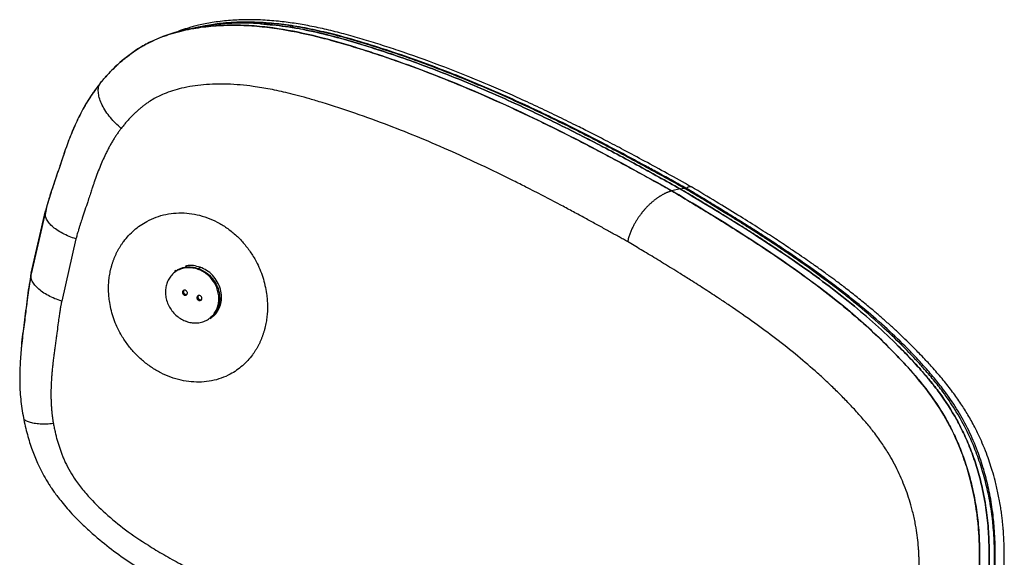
# Model space of a CAD drawing. Header units: millimetres. Extents: x 163.6 to 230.8, y 101.8 to 201.2.
# Tile 11 of 11: x 188.5 to 225.2, y 181.2 to 201.2. Entities that reach past the tile are written whole.
import ezdxf

# ---------------------------------------------------------------- set-up
doc = ezdxf.new("R2010")
doc.units = ezdxf.units.MM

msp = doc.modelspace()

# ---------------------------------------------------------------- linework, layer by layer
at = {"color": 7, "linetype": 'Continuous', "lineweight": 25}
for p, q in [((194.962, 200.878), (194.613, 200.8)), ((194.912, 200.859), (194.966, 200.87)), ((195.13, 200.916), (194.964, 200.878)), ((195.402, 200.96), (195.13, 200.913)), ((213.094, 194.89), (212.776, 194.819)), ((213.094, 194.89), (213.23, 194.92)), ((189.429, 194.048), (188.896, 191.73)), ((188.901, 191.749), (189.434, 194.068)), ((216.343, 193.042), (216.304, 193.066)), ((190.567, 193.025), (190.035, 190.707)), ((195.134, 191.921), (195.2, 191.971)), ((194.299, 191.85), (194.24, 191.806)), ((195.12, 191.891), (195.134, 191.921)), ((194.644, 190.96), (194.606, 190.931)), ((195.185, 190.764), (195.147, 190.735)), ((194.675, 189.956), (194.679, 189.94)), ((195.573, 190.056), (195.62, 190.091))]:
    msp.add_line(p, q, dxfattribs=at)
for points, knots in [([(213.519, 194.958), (213.216, 195.127), (212.638, 195.448), (211.793, 195.909), (211.026, 196.32), (210.339, 196.68), (209.737, 196.989), (209.13, 197.294), (208.483, 197.612), (207.755, 197.958), (206.803, 198.395), (205.6, 198.917), (204.121, 199.505), (202.877, 199.949), (201.905, 200.266), (201.233, 200.473), (200.567, 200.662), (199.919, 200.826), (199.3, 200.959), (198.702, 201.063), (198.088, 201.142), (197.477, 201.187), (196.857, 201.196), (196.253, 201.167), (195.673, 201.098), (195.17, 200.999), (194.824, 200.907), (194.598, 200.836), (194.431, 200.777), (194.301, 200.73), (194.222, 200.694), (194.21, 200.689)], [0, 0, 0, 0, 0.055428, 0.105525, 0.150304, 0.189757, 0.223834, 0.252526, 0.291653, 0.331266, 0.371556, 0.445285, 0.521582, 0.599685, 0.632737, 0.665628, 0.698302, 0.729506, 0.758917, 0.786557, 0.814258, 0.84517, 0.872102, 0.900887, 0.929933, 0.954125, 0.973089, 0.980535, 0.987606, 0.998194, 1, 1, 1, 1]), ([(212.776, 194.819), (211.39, 195.592), (209.927, 196.389), (206.817, 197.93), (205.181, 198.666), (203.026, 199.477), (202.59, 199.634), (201.927, 199.86), (201.705, 199.933), (201.258, 200.077), (201.035, 200.147), (199.901, 200.49), (198.942, 200.745), (197.646, 200.92), (197.382, 200.948), (196.843, 200.984), (196.568, 200.992), (196.016, 200.984), (195.738, 200.968), (195.173, 200.907), (194.887, 200.862), (194.296, 200.728), (193.999, 200.641), (193.541, 200.459), (193.386, 200.389), (193.078, 200.229), (192.929, 200.14), (192.504, 199.857), (192.255, 199.65), (191.921, 199.33), (191.816, 199.221), (191.667, 199.056), (191.617, 199), (191.526, 198.893), (191.482, 198.84), (191.438, 198.786)], [0, 0, 0, 0, 0.25, 0.25, 0.5, 0.5, 0.5625, 0.5625, 0.59375, 0.59375, 0.625, 0.625, 0.75, 0.75, 0.78125, 0.78125, 0.8125, 0.8125, 0.84375, 0.84375, 0.875, 0.875, 0.90625, 0.90625, 0.921875, 0.921875, 0.9375, 0.9375, 0.96875, 0.96875, 0.984375, 0.984375, 0.992188, 0.992188, 1, 1, 1, 1]), ([(191.438, 198.786), (191.457, 198.809), (191.495, 198.855), (191.552, 198.923), (191.609, 198.991), (191.668, 199.057), (191.726, 199.123), (191.786, 199.187), (191.846, 199.251), (191.907, 199.313), (191.968, 199.375), (192.03, 199.435), (192.093, 199.494), (192.156, 199.553), (192.22, 199.61), (192.285, 199.666), (192.35, 199.72), (192.416, 199.774), (192.557, 199.885), (192.778, 200.045), (193.09, 200.237), (193.421, 200.407), (193.759, 200.549), (194.117, 200.672), (194.598, 200.805), (195.099, 200.898), (195.599, 200.955), (196.101, 200.989), (196.737, 200.994), (197.491, 200.942), (198.492, 200.809), (199.477, 200.594), (200.449, 200.325), (201.168, 200.107), (201.877, 199.878), (202.813, 199.557), (203.964, 199.129), (205.314, 198.578), (206.633, 197.995), (207.708, 197.487), (208.553, 197.071), (209.18, 196.754), (209.799, 196.434), (210.309, 196.166), (210.712, 195.95), (211.013, 195.788), (211.312, 195.626), (211.609, 195.464), (211.904, 195.302), (212.196, 195.141), (212.487, 194.979), (212.68, 194.872), (212.776, 194.819)], [0, 0, 0, 0, 0.003798, 0.007585, 0.011359, 0.015121, 0.018872, 0.022609, 0.026334, 0.030046, 0.033746, 0.037433, 0.041107, 0.044769, 0.048419, 0.052056, 0.055681, 0.059294, 0.062896, 0.078554, 0.09416, 0.109436, 0.125727, 0.140653, 0.157143, 0.188581, 0.204377, 0.220099, 0.25137, 0.283551, 0.313825, 0.376602, 0.408188, 0.439046, 0.470155, 0.501259, 0.563327, 0.625423, 0.687577, 0.749779, 0.781028, 0.812274, 0.843528, 0.874803, 0.890455, 0.906104, 0.92175, 0.937395, 0.953041, 0.968689, 0.984342, 1, 1, 1, 1]), ([(213.094, 194.89), (212.556, 195.188), (211.48, 195.786), (209.789, 196.684), (208.041, 197.562), (206.229, 198.401), (204.355, 199.185), (202.796, 199.758), (201.588, 200.155), (200.751, 200.411), (199.905, 200.642), (199.082, 200.828), (198.281, 200.964), (197.715, 201.026), (197.352, 201.049), (197.199, 201.057), (197.048, 201.062), (196.901, 201.066), (196.754, 201.066), (196.602, 201.065), (196.444, 201.061), (196.28, 201.054), (196.074, 201.041), (195.847, 201.021), (195.604, 200.993), (195.378, 200.959), (195.165, 200.922), (195.025, 200.891), (194.962, 200.878)], [0, 0, 0, 0, 0.103703, 0.207373, 0.310933, 0.414741, 0.518425, 0.621985, 0.665441, 0.708865, 0.752252, 0.795664, 0.833908, 0.872619, 0.880195, 0.887881, 0.895519, 0.902548, 0.909842, 0.917402, 0.925233, 0.933334, 0.941911, 0.956059, 0.967508, 0.978424, 0.990316, 1, 1, 1, 1]), ([(213.297, 194.919), (213.137, 195.009), (212.804, 195.194), (212.316, 195.464), (211.865, 195.71), (211.489, 195.914), (211.168, 196.086), (210.875, 196.243), (210.582, 196.397), (210.064, 196.668), (209.317, 197.052), (208.067, 197.67), (206.517, 198.391), (204.908, 199.067), (203.536, 199.589), (202.421, 199.979), (201.282, 200.344), (200.243, 200.638), (199.311, 200.853), (198.525, 200.991), (197.867, 201.066), (197.315, 201.099), (196.819, 201.108), (196.27, 201.085), (195.695, 201.028), (195.314, 200.952), (195.127, 200.915)], [0, 0, 0, 0, 0.031249, 0.064766, 0.093217, 0.116594, 0.135187, 0.152859, 0.170801, 0.18901, 0.247205, 0.305438, 0.409385, 0.513356, 0.572521, 0.631602, 0.690675, 0.750931, 0.791596, 0.832211, 0.869017, 0.8898, 0.914241, 0.942653, 0.971901, 1, 1, 1, 1]), ([(197.456, 201.037), (197.762, 201.011), (198.415, 200.955), (199.406, 200.762), (200.424, 200.507), (201.427, 200.207), (202.744, 199.777), (204.355, 199.185), (206.229, 198.401), (208.041, 197.561), (209.789, 196.684), (211.48, 195.786), (212.555, 195.189), (213.094, 194.89)], [0, 0, 0, 0, 0.0521031, 0.1113024, 0.1706597, 0.2299872, 0.2892141, 0.4075606, 0.5260413, 0.6446746, 0.7630678, 0.8814298, 1, 1, 1, 1]), ([(191.438, 198.786), (191.424, 198.768), (191.395, 198.732), (191.353, 198.676), (191.31, 198.62), (191.269, 198.563), (191.227, 198.506), (191.186, 198.447), (191.146, 198.387), (191.106, 198.327), (191.023, 198.198), (190.9, 197.995), (190.748, 197.716), (190.605, 197.428), (190.474, 197.137), (190.351, 196.837), (190.236, 196.535), (190.154, 196.305), (190.102, 196.151), (190.077, 196.073), (190.051, 195.996), (190, 195.842), (189.923, 195.613), (189.819, 195.306), (189.731, 195.047), (189.662, 194.842), (189.611, 194.685), (189.563, 194.534), (189.52, 194.393), (189.486, 194.272), (189.457, 194.167), (189.441, 194.1), (189.434, 194.068)], [0, 0, 0, 0, 0.0135336, 0.0271546, 0.040865, 0.0546665, 0.0685607, 0.0825496, 0.0966346, 0.1108174, 0.1250997, 0.1861099, 0.2494829, 0.3106714, 0.3740457, 0.4352653, 0.4991651, 0.5617661, 0.5773207, 0.5930679, 0.6093576, 0.6243707, 0.6869736, 0.749575, 0.8121748, 0.8458078, 0.8747672, 0.9080155, 0.9373544, 0.9601759, 0.9810555, 1, 1, 1, 1]), ([(191.438, 198.786), (191.288, 198.583), (190.998, 198.192), (190.665, 197.565), (190.392, 196.954), (190.188, 196.41), (190.035, 195.944), (189.902, 195.551), (189.8, 195.252), (189.726, 195.033), (189.68, 194.896), (189.633, 194.754), (189.586, 194.607), (189.55, 194.493), (189.531, 194.428), (189.527, 194.415)], [0, 0, 0, 0, 0.158747, 0.306138, 0.445023, 0.577626, 0.668119, 0.750812, 0.835638, 0.864981, 0.894995, 0.925877, 0.957782, 0.99163, 1, 1, 1, 1]), ([(192.251, 197.142), (192.181, 197.201), (192.112, 197.265), (191.977, 197.4), (191.912, 197.472), (191.79, 197.62), (191.733, 197.696), (191.63, 197.852), (191.585, 197.93), (191.509, 198.085), (191.477, 198.161), (191.43, 198.308), (191.414, 198.379), (191.398, 198.512), (191.397, 198.574), (191.408, 198.688), (191.421, 198.739), (191.438, 198.786)], [0, 0, 0, 0, 0.125, 0.125, 0.25, 0.25, 0.375, 0.375, 0.5, 0.5, 0.625, 0.625, 0.75, 0.75, 0.875, 0.875, 1, 1, 1, 1]), ([(211.129, 192.925), (211.076, 192.954), (210.97, 193.013), (210.808, 193.103), (210.639, 193.197), (210.464, 193.294), (210.282, 193.394), (210.094, 193.498), (209.899, 193.605), (209.698, 193.715), (209.49, 193.828), (209.275, 193.944), (208.982, 194.101), (208.552, 194.331), (207.982, 194.63), (207.404, 194.927), (206.637, 195.313), (205.729, 195.754), (204.562, 196.29), (203.417, 196.783), (202.204, 197.266), (200.993, 197.705), (200.006, 198.028), (199.3, 198.238), (198.875, 198.357), (198.382, 198.483), (197.82, 198.606), (197.065, 198.733), (196.234, 198.807), (195.337, 198.786), (194.654, 198.681), (194.17, 198.549), (193.881, 198.445), (193.638, 198.336), (193.433, 198.225), (193.268, 198.12), (193.136, 198.026), (193.034, 197.948), (192.933, 197.864), (192.833, 197.776), (192.734, 197.683), (192.635, 197.584), (192.538, 197.481), (192.441, 197.373), (192.345, 197.26), (192.283, 197.181), (192.251, 197.142)], [0, 0, 0, 0, 0.009524, 0.019386, 0.029585, 0.040122, 0.050997, 0.062211, 0.073764, 0.085656, 0.097889, 0.110462, 0.123378, 0.149082, 0.185065, 0.221101, 0.246822, 0.313401, 0.37026, 0.434387, 0.493609, 0.557068, 0.617187, 0.639735, 0.660299, 0.678867, 0.710913, 0.740694, 0.785977, 0.827954, 0.86707, 0.883823, 0.899778, 0.911026, 0.922196, 0.933332, 0.939418, 0.94562, 0.951941, 0.958389, 0.964968, 0.971684, 0.978541, 0.985543, 0.992695, 1, 1, 1, 1]), ([(192.251, 197.142), (192.238, 197.125), (192.212, 197.091), (192.174, 197.039), (192.135, 196.986), (192.098, 196.932), (192.06, 196.876), (192.023, 196.82), (191.986, 196.761), (191.949, 196.702), (191.913, 196.641), (191.877, 196.579), (191.841, 196.515), (191.806, 196.45), (191.771, 196.384), (191.736, 196.317), (191.701, 196.248), (191.641, 196.124), (191.556, 195.94), (191.45, 195.688), (191.346, 195.42), (191.267, 195.198), (191.206, 195.018), (191.159, 194.875), (191.114, 194.739), (191.062, 194.58), (190.994, 194.376), (190.902, 194.102), (190.809, 193.826), (190.739, 193.612), (190.692, 193.465), (190.659, 193.357), (190.63, 193.26), (190.605, 193.173), (190.584, 193.096), (190.572, 193.047), (190.567, 193.025)], [0, 0, 0, 0, 0.0144305, 0.0290481, 0.0438557, 0.0588563, 0.0740525, 0.0894471, 0.1050427, 0.1208416, 0.1368463, 0.1530592, 0.1694823, 0.1861178, 0.2029678, 0.2200342, 0.237319, 0.2548239, 0.3130135, 0.3741646, 0.4383248, 0.5055353, 0.5321074, 0.5653032, 0.6058094, 0.627809, 0.677307, 0.7492041, 0.8210688, 0.8719097, 0.8993342, 0.9243247, 0.9468834, 0.9670127, 0.9847164, 1, 1, 1, 1]), ([(213.094, 194.89), (213.888, 194.416), (214.656, 193.95), (216.134, 193.018), (216.845, 192.552), (218.205, 191.6), (218.854, 191.114), (220.088, 190.106), (220.672, 189.584), (221.358, 188.899), (221.493, 188.76), (221.759, 188.48), (221.889, 188.338), (222.146, 188.049), (222.272, 187.902), (222.517, 187.603), (222.636, 187.45), (222.983, 186.977), (223.199, 186.645), (223.498, 186.105), (223.593, 185.919), (223.728, 185.627), (223.772, 185.528), (223.857, 185.326), (223.899, 185.222), (224.019, 184.907), (224.093, 184.69), (224.228, 184.242), (224.289, 184.011), (224.37, 183.651), (224.395, 183.529), (224.43, 183.342), (224.442, 183.279), (224.463, 183.152), (224.473, 183.087), (224.503, 182.893), (224.52, 182.762), (224.55, 182.498), (224.562, 182.364), (224.593, 181.96), (224.604, 181.685), (224.61, 181.265), (224.61, 181.124), (224.606, 180.84), (224.603, 180.698), (224.588, 180.274), (224.572, 179.992), (224.531, 179.429), (224.506, 179.148), (224.477, 178.868)], [0, 0, 0, 0, 0.125, 0.125, 0.25, 0.25, 0.375, 0.375, 0.5, 0.5, 0.53125, 0.53125, 0.5625, 0.5625, 0.59375, 0.59375, 0.625, 0.625, 0.6875, 0.6875, 0.71875, 0.71875, 0.734375, 0.734375, 0.75, 0.75, 0.78125, 0.78125, 0.8125, 0.8125, 0.828125, 0.828125, 0.835937, 0.835937, 0.84375, 0.84375, 0.859375, 0.859375, 0.875, 0.875, 0.90625, 0.90625, 0.921875, 0.921875, 0.9375, 0.9375, 0.96875, 0.96875, 1, 1, 1, 1]), ([(224.477, 178.868), (224.48, 178.903), (224.488, 178.974), (224.498, 179.081), (224.508, 179.187), (224.518, 179.293), (224.527, 179.398), (224.536, 179.503), (224.544, 179.607), (224.56, 179.818), (224.58, 180.135), (224.6, 180.56), (224.61, 180.983), (224.61, 181.545), (224.587, 182.097), (224.537, 182.633), (224.468, 183.155), (224.35, 183.777), (224.197, 184.358), (224.055, 184.799), (223.902, 185.226), (223.689, 185.73), (223.308, 186.477), (222.872, 187.147), (222.395, 187.759), (222.06, 188.149), (221.759, 188.48), (221.493, 188.76), (221.042, 189.219), (220.381, 189.843), (219.48, 190.613), (218.53, 191.356), (217.698, 191.958), (217.01, 192.432), (216.483, 192.785), (215.945, 193.135), (215.488, 193.427), (215.116, 193.66), (214.834, 193.835), (214.55, 194.01), (214.264, 194.185), (213.975, 194.361), (213.683, 194.537), (213.39, 194.713), (213.192, 194.831), (213.094, 194.89)], [0, 0, 0, 0, 0.004004, 0.00799, 0.011955, 0.015899, 0.019822, 0.023722, 0.0276, 0.031454, 0.047319, 0.062891, 0.078809, 0.09451, 0.125853, 0.141537, 0.157333, 0.188881, 0.220207, 0.2359, 0.251649, 0.283193, 0.314511, 0.376983, 0.408811, 0.439745, 0.460672, 0.481542, 0.502359, 0.564567, 0.626798, 0.688789, 0.750828, 0.781877, 0.812923, 0.843977, 0.875054, 0.890675, 0.906292, 0.921906, 0.93752, 0.953134, 0.968751, 0.984372, 1, 1, 1, 1]), ([(213.322, 194.907), (213.319, 194.909), (213.314, 194.913), (213.304, 194.917), (213.294, 194.92), (213.284, 194.922), (213.274, 194.924), (213.263, 194.924), (213.252, 194.924), (213.241, 194.923), (213.233, 194.921), (213.23, 194.92)], [0, 0, 0, 0, 0.11364, 0.227109, 0.3402, 0.452711, 0.564444, 0.675212, 0.784837, 0.893151, 1, 1, 1, 1]), ([(224.689, 178.915), (224.692, 178.954), (224.7, 179.031), (224.711, 179.146), (224.721, 179.259), (224.731, 179.371), (224.74, 179.481), (224.748, 179.591), (224.756, 179.698), (224.764, 179.804), (224.77, 179.909), (224.777, 180.012), (224.782, 180.114), (224.787, 180.215), (224.792, 180.314), (224.796, 180.411), (224.799, 180.507), (224.811, 180.862), (224.814, 181.458), (224.781, 182.072), (224.743, 182.467), (224.712, 182.732), (224.662, 183.071), (224.592, 183.451), (224.485, 183.935), (224.324, 184.512), (224.07, 185.232), (223.742, 185.963), (223.336, 186.681), (222.928, 187.276), (222.53, 187.784), (222.188, 188.182), (221.799, 188.609), (221.285, 189.14), (220.545, 189.844), (219.887, 190.409), (219.369, 190.83), (218.993, 191.127), (218.409, 191.571), (217.807, 192.005), (217.267, 192.378), (216.874, 192.644), (216.49, 192.899), (216.114, 193.143), (215.748, 193.377), (215.393, 193.602), (215.048, 193.817), (214.714, 194.023), (214.393, 194.22), (214.084, 194.408), (213.787, 194.587), (213.505, 194.756), (213.32, 194.867), (213.23, 194.92)], [0, 0, 0, 0, 0.004359, 0.0086588, 0.0128998, 0.0170823, 0.0212068, 0.0252738, 0.0292837, 0.0332369, 0.0371339, 0.0409751, 0.044761, 0.048492, 0.0521686, 0.0557912, 0.0593602, 0.0628759, 0.0954255, 0.1258472, 0.1325407, 0.14147, 0.1571152, 0.1733921, 0.1886853, 0.2193328, 0.2513338, 0.2930013, 0.3346455, 0.3765615, 0.4069087, 0.4387283, 0.4619576, 0.5009747, 0.5583829, 0.6257743, 0.6376994, 0.6624408, 0.699988, 0.7503482, 0.7745192, 0.7978596, 0.8203714, 0.8420561, 0.8629146, 0.8829472, 0.9021538, 0.9205339, 0.9380868, 0.9548114, 0.9707062, 0.9857696, 1, 1, 1, 1]), ([(216.304, 193.066), (216.199, 193.134), (215.986, 193.272), (215.672, 193.47), (215.363, 193.662), (215.045, 193.861), (214.679, 194.086), (214.246, 194.35), (213.78, 194.631), (213.454, 194.826), (213.299, 194.918)], [0, 0, 0, 0, 0.106397, 0.216578, 0.317634, 0.419189, 0.541445, 0.68502, 0.849893, 1, 1, 1, 1]), ([(213.433, 194.967), (213.418, 194.964), (213.402, 194.958), (213.365, 194.939), (213.344, 194.926), (213.322, 194.907)], [0, 0, 0, 0, 0.5, 0.5, 1, 1, 1, 1]), ([(224.7, 178.915), (224.704, 178.953), (224.712, 179.027), (224.722, 179.138), (224.733, 179.248), (224.743, 179.357), (224.752, 179.466), (224.761, 179.573), (224.769, 179.679), (224.777, 179.784), (224.785, 179.889), (224.791, 179.992), (224.798, 180.095), (224.803, 180.196), (224.809, 180.297), (224.814, 180.397), (224.818, 180.495), (224.831, 180.837), (224.84, 181.429), (224.816, 182.014), (224.785, 182.42), (224.759, 182.685), (224.713, 183.042), (224.649, 183.418), (224.552, 183.892), (224.402, 184.469), (224.162, 185.178), (223.847, 185.907), (223.452, 186.626), (223.046, 187.23), (222.646, 187.745), (222.296, 188.156), (221.906, 188.584), (221.147, 189.369), (219.811, 190.58), (218.427, 191.624), (217.508, 192.263), (217.251, 192.439), (216.987, 192.617), (216.63, 192.855), (216.176, 193.151), (215.716, 193.444), (215.345, 193.677), (215.063, 193.852), (214.778, 194.028), (214.491, 194.203), (214.202, 194.379), (213.911, 194.554), (213.618, 194.731), (213.421, 194.848), (213.322, 194.907)], [0, 0, 0, 0, 0.004195, 0.00835, 0.012466, 0.016541, 0.020578, 0.024576, 0.028535, 0.032456, 0.036339, 0.040185, 0.043994, 0.047767, 0.051504, 0.055205, 0.058871, 0.062503, 0.093271, 0.124937, 0.128923, 0.140533, 0.156159, 0.171999, 0.187387, 0.217125, 0.249852, 0.290146, 0.331903, 0.374851, 0.40552, 0.437374, 0.462886, 0.499898, 0.614191, 0.749924, 0.765553, 0.781182, 0.79612, 0.812441, 0.844022, 0.874962, 0.89062, 0.906268, 0.921906, 0.937536, 0.953159, 0.968776, 0.984387, 1, 1, 1, 1]), ([(213.519, 194.952), (213.509, 194.959), (213.485, 194.975), (213.452, 194.97), (213.433, 194.967)], [0, 0, 0, 0, 0.427348, 1, 1, 1, 1]), ([(225.044, 178.909), (225.069, 179.173), (225.116, 179.666), (225.156, 180.362), (225.172, 180.957), (225.17, 181.45), (225.157, 181.826), (225.141, 182.093), (225.125, 182.288), (225.109, 182.464), (225.088, 182.65), (225.062, 182.856), (225.014, 183.169), (224.94, 183.564), (224.836, 184.002), (224.73, 184.379), (224.621, 184.718), (224.497, 185.062), (224.318, 185.505), (224.09, 185.984), (223.821, 186.467), (223.546, 186.903), (223.24, 187.335), (222.895, 187.773), (222.548, 188.175), (222.245, 188.506), (222.012, 188.751), (221.808, 188.959), (221.588, 189.178), (221.328, 189.43), (221.039, 189.699), (220.737, 189.971), (220.433, 190.236), (220.09, 190.526), (219.707, 190.837), (219.305, 191.153), (218.947, 191.424), (218.673, 191.627), (218.457, 191.785), (218.26, 191.926), (218.031, 192.089), (217.761, 192.277), (217.444, 192.494), (217.045, 192.762), (216.545, 193.091), (215.931, 193.485), (215.219, 193.93), (214.407, 194.426), (213.82, 194.777), (213.513, 194.962)], [0, 0, 0, 0, 0.029496, 0.055215, 0.077288, 0.09578, 0.110476, 0.119772, 0.126497, 0.132986, 0.14034, 0.148565, 0.157675, 0.178397, 0.198087, 0.215109, 0.229701, 0.24581, 0.265216, 0.296905, 0.322889, 0.348238, 0.376152, 0.406048, 0.437364, 0.461627, 0.478284, 0.491741, 0.508284, 0.527922, 0.549495, 0.570864, 0.591959, 0.612781, 0.64097, 0.668278, 0.691334, 0.70935, 0.719925, 0.73163, 0.74564, 0.761956, 0.780612, 0.802258, 0.832519, 0.867455, 0.90702, 0.951198, 1, 1, 1, 1]), ([(212.776, 194.819), (212.765, 194.815), (212.744, 194.809), (212.711, 194.798), (212.679, 194.786), (212.645, 194.773), (212.612, 194.759), (212.578, 194.744), (212.544, 194.729), (212.51, 194.712), (212.475, 194.694), (212.441, 194.676), (212.406, 194.656), (212.371, 194.635), (212.335, 194.614), (212.3, 194.591), (212.265, 194.568), (212.229, 194.543), (212.194, 194.518), (212.159, 194.491), (212.124, 194.464), (212.089, 194.436), (212.054, 194.407), (212.019, 194.377), (211.985, 194.346), (211.951, 194.315), (211.917, 194.283), (211.883, 194.25), (211.85, 194.216), (211.818, 194.181), (211.794, 194.155), (211.777, 194.137), (211.768, 194.127), (211.757, 194.115), (211.744, 194.1), (211.73, 194.083), (211.713, 194.063), (211.695, 194.041), (211.675, 194.017), (211.653, 193.989), (211.631, 193.96), (211.606, 193.928), (211.581, 193.893), (211.554, 193.855), (211.526, 193.815), (211.498, 193.772), (211.468, 193.726), (211.439, 193.678), (211.409, 193.627), (211.379, 193.573), (211.349, 193.517), (211.319, 193.458), (211.291, 193.397), (211.263, 193.334), (211.236, 193.269), (211.21, 193.203), (211.187, 193.135), (211.165, 193.065), (211.145, 192.995), (211.134, 192.948), (211.129, 192.925)], [0, 0, 0, 0, 0.016205, 0.032541, 0.049004, 0.065587, 0.082286, 0.099095, 0.116007, 0.133017, 0.150119, 0.167304, 0.184568, 0.201902, 0.219299, 0.236753, 0.254255, 0.271799, 0.289376, 0.306978, 0.324599, 0.342231, 0.359865, 0.377494, 0.395111, 0.412708, 0.430278, 0.447813, 0.465307, 0.482753, 0.500144, 0.504095, 0.50911, 0.515185, 0.522315, 0.530498, 0.539725, 0.54999, 0.561285, 0.573599, 0.58692, 0.601234, 0.616526, 0.632778, 0.649968, 0.668075, 0.687074, 0.706938, 0.727636, 0.749136, 0.771405, 0.794407, 0.818104, 0.842456, 0.867423, 0.892964, 0.919035, 0.945594, 0.972597, 1, 1, 1, 1]), ([(224.209, 179.868), (224.214, 179.944), (224.218, 180.021), (224.227, 180.177), (224.231, 180.26), (224.242, 180.508), (224.247, 180.675), (224.256, 181.187), (224.252, 181.545), (224.223, 182.087), (224.21, 182.27), (224.174, 182.627), (224.152, 182.799), (224.079, 183.288), (224.02, 183.584), (223.889, 184.132), (223.817, 184.384), (223.662, 184.861), (223.579, 185.085), (223.314, 185.73), (223.121, 186.11), (222.51, 187.144), (222.06, 187.701), (221.364, 188.476), (221.126, 188.726), (220.634, 189.219), (220.38, 189.461), (219.08, 190.644), (217.932, 191.514), (215.462, 193.194), (214.15, 193.999), (212.776, 194.819)], [0, 0, 0, 0, 0.007813, 0.007813, 0.015625, 0.015625, 0.03125, 0.03125, 0.0625, 0.0625, 0.078125, 0.078125, 0.09375, 0.09375, 0.125, 0.125, 0.15625, 0.15625, 0.1875, 0.1875, 0.25, 0.25, 0.375, 0.375, 0.4375, 0.4375, 0.5, 0.5, 0.75, 0.75, 1, 1, 1, 1]), ([(212.776, 194.819), (212.827, 194.788), (212.928, 194.728), (213.079, 194.637), (213.23, 194.547), (213.38, 194.457), (213.529, 194.366), (213.678, 194.276), (213.826, 194.186), (213.974, 194.096), (214.121, 194.007), (214.268, 193.917), (214.413, 193.827), (214.558, 193.737), (214.703, 193.647), (214.847, 193.558), (215.121, 193.385), (215.522, 193.131), (216.043, 192.793), (216.554, 192.453), (217.222, 191.995), (218.032, 191.415), (218.958, 190.7), (219.837, 189.962), (220.528, 189.325), (221.054, 188.8), (221.435, 188.399), (221.804, 187.988), (222.275, 187.421), (222.71, 186.815), (223.101, 186.142), (223.369, 185.601), (223.571, 185.111), (223.714, 184.705), (223.846, 184.287), (223.963, 183.842), (224.059, 183.38), (224.122, 183.015), (224.172, 182.649), (224.211, 182.267), (224.236, 181.881), (224.25, 181.486), (224.254, 181.085), (224.249, 180.763), (224.242, 180.52), (224.236, 180.358), (224.228, 180.196), (224.219, 180.032), (224.212, 179.923), (224.209, 179.868)], [0, 0, 0, 0, 0.008341, 0.01668, 0.025018, 0.033354, 0.041689, 0.050023, 0.058357, 0.06669, 0.075023, 0.083356, 0.09169, 0.100024, 0.10836, 0.116696, 0.125034, 0.15627, 0.187487, 0.218695, 0.249907, 0.312495, 0.375036, 0.437491, 0.49992, 0.531147, 0.562379, 0.59331, 0.624986, 0.687497, 0.717816, 0.750075, 0.781334, 0.796864, 0.812354, 0.843318, 0.859699, 0.874542, 0.890792, 0.906041, 0.921605, 0.937222, 0.952808, 0.968575, 0.974775, 0.981018, 0.987303, 0.993631, 1, 1, 1, 1]), ([(189.527, 194.415), (189.507, 194.341), (189.464, 194.185), (189.436, 194.019), (189.421, 193.932)], [0, 0, 0, 0, 0.4740901, 1, 1, 1, 1]), ([(189.423, 193.931), (189.422, 193.934), (189.411, 193.975), (189.422, 194.013), (189.432, 194.047)], [0, 0, 0, 0, 0.071806, 1, 1, 1, 1]), ([(191.859, 191.871), (191.863, 191.889), (191.871, 191.924), (191.885, 191.978), (191.9, 192.03), (191.915, 192.082), (191.931, 192.134), (191.949, 192.185), (191.967, 192.235), (191.986, 192.285), (192.006, 192.335), (192.027, 192.384), (192.048, 192.432), (192.071, 192.48), (192.094, 192.528), (192.119, 192.575), (192.144, 192.621), (192.17, 192.667), (192.197, 192.713), (192.225, 192.758), (192.254, 192.802), (192.283, 192.846), (192.314, 192.89), (192.392, 192.996), (192.526, 193.158), (192.733, 193.358), (192.959, 193.533), (193.23, 193.698), (193.549, 193.843), (193.919, 193.948), (194.302, 193.998), (194.692, 193.995), (195.082, 193.937), (195.466, 193.823), (195.837, 193.66), (196.188, 193.447), (196.514, 193.187), (196.809, 192.888), (197.069, 192.553), (197.27, 192.219), (197.422, 191.898), (197.533, 191.6), (197.618, 191.295), (197.663, 191.05), (197.685, 190.87), (197.696, 190.756), (197.702, 190.643), (197.706, 190.531), (197.705, 190.419), (197.701, 190.308), (197.693, 190.197), (197.681, 190.088), (197.666, 189.978), (197.647, 189.87), (197.631, 189.798), (197.623, 189.763)], [0, 0, 0, 0, 0.00584, 0.011661, 0.017464, 0.023252, 0.029027, 0.034789, 0.040541, 0.046284, 0.052021, 0.057752, 0.063481, 0.069208, 0.074935, 0.080665, 0.086398, 0.092137, 0.097884, 0.103639, 0.109406, 0.115185, 0.120978, 0.126788, 0.158539, 0.189891, 0.221136, 0.25257, 0.294326, 0.335544, 0.376942, 0.418223, 0.459068, 0.500223, 0.541355, 0.582174, 0.623442, 0.664838, 0.705983, 0.747626, 0.779104, 0.810332, 0.841616, 0.873258, 0.884873, 0.896428, 0.907935, 0.919409, 0.930865, 0.942316, 0.953777, 0.965261, 0.976784, 0.988359, 1, 1, 1, 1]), ([(221.977, 179.982), (221.978, 180.011), (221.981, 180.071), (221.985, 180.16), (221.988, 180.248), (221.991, 180.335), (221.994, 180.421), (221.995, 180.506), (221.997, 180.59), (221.998, 180.673), (221.998, 180.755), (221.998, 180.836), (221.997, 180.916), (221.996, 180.995), (221.994, 181.073), (221.992, 181.151), (221.989, 181.227), (221.986, 181.302), (221.982, 181.376), (221.977, 181.45), (221.966, 181.624), (221.94, 181.896), (221.894, 182.213), (221.844, 182.48), (221.796, 182.702), (221.697, 183.108), (221.516, 183.683), (221.214, 184.394), (220.891, 184.985), (220.566, 185.481), (220.275, 185.874), (219.958, 186.26), (219.636, 186.621), (219.296, 186.982), (218.953, 187.329), (218.59, 187.678), (218.102, 188.126), (217.458, 188.678), (216.676, 189.298), (215.827, 189.925), (215.124, 190.414), (214.502, 190.83), (214.021, 191.144), (213.53, 191.457), (213.112, 191.719), (212.776, 191.927), (212.475, 192.112), (212.184, 192.29), (211.904, 192.459), (211.635, 192.621), (211.379, 192.775), (211.21, 192.876), (211.129, 192.925)], [0, 0, 0, 0, 0.003893, 0.007743, 0.01155, 0.015314, 0.019036, 0.022717, 0.026358, 0.029958, 0.033519, 0.037042, 0.040526, 0.043974, 0.047385, 0.050761, 0.054102, 0.057409, 0.060682, 0.063924, 0.067135, 0.083811, 0.100663, 0.111274, 0.122239, 0.133581, 0.172727, 0.214741, 0.260062, 0.289745, 0.321717, 0.350264, 0.383299, 0.412914, 0.443365, 0.474651, 0.506773, 0.565944, 0.630028, 0.686837, 0.753371, 0.779033, 0.815077, 0.850995, 0.876716, 0.896838, 0.91612, 0.934564, 0.952172, 0.968946, 0.984889, 1, 1, 1, 1]), ([(195.12, 191.891), (195.062, 191.912), (195.002, 191.928), (194.877, 191.95), (194.812, 191.954), (194.682, 191.951), (194.616, 191.942), (194.489, 191.91), (194.427, 191.886), (194.31, 191.826), (194.256, 191.789), (194.158, 191.705), (194.114, 191.657), (194.04, 191.555), (194.009, 191.501), (193.959, 191.389), (193.94, 191.332), (193.914, 191.218), (193.906, 191.157), (193.9, 191.029), (193.903, 190.962), (193.923, 190.826), (193.94, 190.756), (193.987, 190.619), (194.018, 190.552), (194.091, 190.423), (194.133, 190.362), (194.228, 190.249), (194.279, 190.198), (194.388, 190.108), (194.445, 190.069), (194.56, 190.003), (194.618, 189.976), (194.675, 189.956)], [0, 0, 0, 0, 0.0625, 0.0625, 0.125, 0.125, 0.1875, 0.1875, 0.25, 0.25, 0.3125, 0.3125, 0.375, 0.375, 0.4375, 0.4375, 0.5, 0.5, 0.5625, 0.5625, 0.625, 0.625, 0.6875, 0.6875, 0.75, 0.75, 0.8125, 0.8125, 0.875, 0.875, 0.9375, 0.9375, 1, 1, 1, 1]), ([(194.246, 191.797), (194.285, 191.829), (194.392, 191.916), (194.614, 191.98), (194.879, 191.994), (195.051, 191.945), (195.134, 191.921)], [0, 0, 0, 0, 0.163388, 0.455611, 0.737292, 1, 1, 1, 1]), ([(195.2, 191.971), (195.118, 191.994), (194.947, 192.041), (194.749, 192.045), (194.65, 192.009), (194.632, 192.003)], [0, 0, 0, 0, 0.433792, 0.898912, 1, 1, 1, 1]), ([(195.633, 190.114), (195.666, 190.136), (195.769, 190.205), (195.886, 190.381), (195.976, 190.617), (196.002, 190.879), (195.961, 191.157), (195.847, 191.433), (195.667, 191.674), (195.447, 191.863), (195.28, 191.936), (195.2, 191.971)], [0, 0, 0, 0, 0.054906, 0.174952, 0.286912, 0.398872, 0.518917, 0.643456, 0.767994, 0.88804, 1, 1, 1, 1]), ([(188.889, 191.613), (188.875, 191.546), (188.849, 191.425), (188.82, 191.251), (188.796, 191.097), (188.775, 190.952), (188.757, 190.814), (188.719, 190.526), (188.676, 190.171), (188.623, 189.751), (188.577, 189.403), (188.524, 188.953), (188.478, 188.394), (188.464, 187.732), (188.492, 187.053), (188.568, 186.595), (188.607, 186.363)], [0, 0, 0, 0, 0.0395883, 0.0720509, 0.1015279, 0.1292225, 0.1558516, 0.1816366, 0.2956551, 0.3598379, 0.4238751, 0.4955652, 0.6184805, 0.7427227, 0.8695789, 1, 1, 1, 1]), ([(188.901, 191.749), (188.874, 191.61), (188.818, 191.33), (188.761, 190.897), (188.705, 190.458), (188.65, 190.021), (188.593, 189.588), (188.542, 189.212), (188.529, 188.975), (188.523, 188.884)], [0, 0, 0, 0, 0.147867, 0.2982911, 0.4530713, 0.6065219, 0.7554323, 0.9061349, 1, 1, 1, 1]), ([(188.89, 191.613), (188.889, 191.616), (188.879, 191.657), (188.89, 191.694), (188.899, 191.729)], [0, 0, 0, 0, 0.072764, 1, 1, 1, 1]), ([(197.623, 189.763), (197.619, 189.745), (197.611, 189.709), (197.597, 189.656), (197.582, 189.604), (197.567, 189.552), (197.551, 189.501), (197.534, 189.45), (197.516, 189.4), (197.498, 189.35), (197.478, 189.301), (197.458, 189.252), (197.437, 189.204), (197.415, 189.156), (197.392, 189.109), (197.368, 189.063), (197.344, 189.017), (197.318, 188.971), (197.292, 188.926), (197.265, 188.882), (197.237, 188.838), (197.208, 188.795), (197.179, 188.752), (197.103, 188.647), (196.973, 188.489), (196.774, 188.295), (196.556, 188.125), (196.293, 187.966), (195.984, 187.829), (195.625, 187.73), (195.25, 187.686), (194.867, 187.693), (194.481, 187.754), (194.098, 187.867), (193.726, 188.029), (193.37, 188.239), (193.038, 188.493), (192.734, 188.786), (192.464, 189.114), (192.253, 189.442), (192.092, 189.756), (191.973, 190.049), (191.882, 190.35), (191.832, 190.592), (191.806, 190.77), (191.794, 190.882), (191.785, 190.994), (191.781, 191.106), (191.78, 191.216), (191.783, 191.327), (191.791, 191.437), (191.802, 191.546), (191.817, 191.655), (191.835, 191.764), (191.851, 191.835), (191.859, 191.871)], [0, 0, 0, 0, 0.0058297, 0.0116413, 0.0174366, 0.0232172, 0.0289849, 0.0347414, 0.0404884, 0.0462278, 0.0519613, 0.0576907, 0.0634177, 0.0691441, 0.0748718, 0.0806025, 0.086338, 0.09208, 0.0978304, 0.103591, 0.1093634, 0.1151495, 0.120951, 0.1267697, 0.1584052, 0.1896887, 0.2209222, 0.2524121, 0.2940427, 0.3351846, 0.3765893, 0.4178423, 0.4586566, 0.4997965, 0.5409377, 0.5817796, 0.6230688, 0.6644527, 0.7056675, 0.7474299, 0.7788581, 0.8101033, 0.8414601, 0.8732231, 0.8848218, 0.8963639, 0.907863, 0.9193331, 0.9307883, 0.9422428, 0.9537108, 0.9652064, 0.9767439, 0.9883371, 1, 1, 1, 1]), ([(194.675, 189.956), (194.732, 189.935), (194.793, 189.919), (194.918, 189.897), (194.983, 189.892), (195.113, 189.896), (195.178, 189.905), (195.306, 189.937), (195.368, 189.961), (195.484, 190.021), (195.539, 190.058), (195.637, 190.142), (195.68, 190.19), (195.755, 190.292), (195.786, 190.346), (195.836, 190.458), (195.854, 190.515), (195.881, 190.629), (195.889, 190.69), (195.894, 190.818), (195.891, 190.885), (195.871, 191.021), (195.854, 191.091), (195.807, 191.227), (195.777, 191.295), (195.704, 191.424), (195.661, 191.485), (195.567, 191.597), (195.515, 191.649), (195.407, 191.739), (195.35, 191.778), (195.235, 191.844), (195.177, 191.87), (195.12, 191.891)], [0, 0, 0, 0, 0.0625, 0.0625, 0.125, 0.125, 0.1875, 0.1875, 0.25, 0.25, 0.3125, 0.3125, 0.375, 0.375, 0.4375, 0.4375, 0.5, 0.5, 0.5625, 0.5625, 0.625, 0.625, 0.6875, 0.6875, 0.75, 0.75, 0.8125, 0.8125, 0.875, 0.875, 0.9375, 0.9375, 1, 1, 1, 1]), ([(195.134, 191.921), (195.214, 191.885), (195.381, 191.812), (195.601, 191.624), (195.78, 191.383), (195.895, 191.107), (195.936, 190.829), (195.91, 190.567), (195.82, 190.331), (195.703, 190.155), (195.6, 190.086), (195.567, 190.064)], [0, 0, 0, 0, 0.11196, 0.232006, 0.356544, 0.481083, 0.601128, 0.713088, 0.825048, 0.945094, 1, 1, 1, 1]), ([(194.647, 191.111), (194.637, 191.115), (194.625, 191.118), (194.6, 191.117), (194.588, 191.114), (194.567, 191.103), (194.557, 191.094), (194.543, 191.075), (194.539, 191.065), (194.534, 191.044), (194.533, 191.031), (194.537, 191.006), (194.541, 190.993), (194.555, 190.969), (194.564, 190.958), (194.584, 190.941), (194.595, 190.935), (194.606, 190.931)], [0, 0, 0, 0, 0.125, 0.125, 0.25, 0.25, 0.375, 0.375, 0.5, 0.5, 0.625, 0.625, 0.75, 0.75, 0.875, 0.875, 1, 1, 1, 1]), ([(194.587, 191.111), (194.582, 191.102), (194.571, 191.083), (194.571, 191.046), (194.584, 191.009), (194.61, 190.977), (194.633, 190.966), (194.644, 190.96)], [0, 0, 0, 0, 0.177133, 0.37471, 0.588566, 0.802423, 1, 1, 1, 1]), ([(194.606, 190.931), (194.616, 190.928), (194.628, 190.925), (194.653, 190.926), (194.665, 190.929), (194.687, 190.94), (194.696, 190.948), (194.71, 190.967), (194.714, 190.978), (194.719, 190.999), (194.72, 191.012), (194.716, 191.037), (194.712, 191.05), (194.698, 191.074), (194.689, 191.085), (194.669, 191.102), (194.658, 191.108), (194.647, 191.111)], [0, 0, 0, 0, 0.125, 0.125, 0.25, 0.25, 0.375, 0.375, 0.5, 0.5, 0.625, 0.625, 0.75, 0.75, 0.875, 0.875, 1, 1, 1, 1]), ([(194.644, 190.96), (194.655, 190.957), (194.677, 190.951), (194.696, 190.958), (194.704, 190.961)], [0, 0, 0, 0, 0.556058, 1, 1, 1, 1]), ([(195.189, 190.915), (195.178, 190.919), (195.166, 190.922), (195.142, 190.921), (195.13, 190.918), (195.108, 190.907), (195.099, 190.898), (195.085, 190.879), (195.08, 190.869), (195.075, 190.847), (195.075, 190.835), (195.078, 190.81), (195.083, 190.797), (195.096, 190.773), (195.105, 190.762), (195.126, 190.745), (195.137, 190.739), (195.147, 190.735)], [0, 0, 0, 0, 0.125, 0.125, 0.25, 0.25, 0.375, 0.375, 0.5, 0.5, 0.625, 0.625, 0.75, 0.75, 0.875, 0.875, 1, 1, 1, 1]), ([(195.128, 190.915), (195.123, 190.906), (195.113, 190.887), (195.112, 190.85), (195.125, 190.813), (195.151, 190.781), (195.174, 190.77), (195.185, 190.764)], [0, 0, 0, 0, 0.177133, 0.37471, 0.588566, 0.802423, 1, 1, 1, 1]), ([(195.147, 190.735), (195.158, 190.732), (195.17, 190.729), (195.194, 190.73), (195.206, 190.733), (195.228, 190.744), (195.237, 190.752), (195.251, 190.771), (195.256, 190.782), (195.261, 190.803), (195.261, 190.816), (195.258, 190.841), (195.253, 190.854), (195.24, 190.878), (195.231, 190.889), (195.21, 190.906), (195.199, 190.912), (195.189, 190.915)], [0, 0, 0, 0, 0.125, 0.125, 0.25, 0.25, 0.375, 0.375, 0.5, 0.5, 0.625, 0.625, 0.75, 0.75, 0.875, 0.875, 1, 1, 1, 1]), ([(190.035, 190.707), (190.032, 190.692), (190.025, 190.661), (190.015, 190.613), (190.004, 190.559), (189.994, 190.5), (189.983, 190.436), (189.972, 190.367), (189.961, 190.293), (189.949, 190.215), (189.93, 190.084), (189.901, 189.871), (189.869, 189.625), (189.839, 189.394), (189.815, 189.21), (189.79, 189.026), (189.766, 188.842), (189.742, 188.658), (189.722, 188.519), (189.709, 188.419), (189.702, 188.355), (189.694, 188.277), (189.683, 188.173), (189.671, 188.048), (189.656, 187.855), (189.641, 187.615), (189.634, 187.374), (189.634, 187.184), (189.636, 187.044), (189.641, 186.907), (189.648, 186.772), (189.659, 186.641), (189.671, 186.512), (189.687, 186.386), (189.704, 186.264), (189.718, 186.183), (189.725, 186.143)], [0, 0, 0, 0, 0.009931, 0.020934, 0.033012, 0.046165, 0.060395, 0.075702, 0.092088, 0.109553, 0.128097, 0.178962, 0.250809, 0.291422, 0.332034, 0.372644, 0.413254, 0.453863, 0.494471, 0.505847, 0.520036, 0.53704, 0.556859, 0.588548, 0.619435, 0.683611, 0.74522, 0.776179, 0.806447, 0.836036, 0.864957, 0.893222, 0.920844, 0.947838, 0.974218, 1, 1, 1, 1]), ([(195.185, 190.764), (195.197, 190.761), (195.216, 190.755), (195.234, 190.762), (195.241, 190.764)], [0, 0, 0, 0, 0.601845, 1, 1, 1, 1]), ([(188.607, 186.363), (188.653, 186.152), (188.741, 185.748), (188.922, 185.184), (189.118, 184.698), (189.312, 184.303), (189.471, 184.027), (189.583, 183.85), (189.667, 183.721), (189.763, 183.584), (189.889, 183.412), (190.047, 183.21), (190.246, 182.974), (190.486, 182.711), (190.767, 182.425), (191.091, 182.122), (191.554, 181.722), (192.162, 181.253), (192.9, 180.754), (193.639, 180.307), (194.359, 179.907), (195.061, 179.543), (195.743, 179.203), (196.474, 178.844), (197.253, 178.465), (198.08, 178.067), (198.908, 177.67), (199.773, 177.257), (200.706, 176.81), (201.698, 176.333), (202.738, 175.824), (203.818, 175.285), (204.947, 174.701), (206.119, 174.069), (206.89, 173.618), (207.288, 173.386)], [0, 0, 0, 0, 0.026143, 0.050137, 0.071241, 0.088883, 0.1026, 0.109007, 0.113757, 0.120834, 0.128827, 0.139003, 0.151217, 0.165309, 0.18114, 0.198676, 0.217944, 0.253737, 0.29002, 0.324757, 0.358244, 0.390654, 0.4221, 0.452814, 0.492343, 0.53122, 0.569421, 0.61005, 0.655289, 0.705115, 0.756278, 0.811439, 0.870452, 0.933301, 1, 1, 1, 1]), ([(189.725, 186.143), (189.731, 186.114), (189.741, 186.058), (189.758, 185.974), (189.776, 185.891), (189.795, 185.808), (189.814, 185.727), (189.834, 185.647), (189.855, 185.568), (189.877, 185.49), (189.9, 185.413), (189.923, 185.337), (189.947, 185.263), (189.972, 185.189), (189.998, 185.116), (190.025, 185.044), (190.052, 184.973), (190.08, 184.904), (190.109, 184.835), (190.139, 184.767), (190.212, 184.608), (190.342, 184.358), (190.524, 184.072), (190.699, 183.833), (190.857, 183.635), (191.166, 183.277), (191.674, 182.775), (192.427, 182.165), (193.162, 181.666), (193.85, 181.252), (194.437, 180.925), (195.05, 180.606), (195.648, 180.306), (196.256, 180.006), (196.851, 179.716), (197.459, 179.421), (198.248, 179.041), (199.24, 178.567), (200.374, 178.026), (201.535, 177.468), (202.441, 177.025), (203.208, 176.642), (203.786, 176.349), (204.357, 176.054), (204.829, 175.805), (205.201, 175.604), (205.529, 175.425), (205.84, 175.252), (206.134, 175.086), (206.412, 174.926), (206.675, 174.773), (206.844, 174.673), (206.926, 174.624)], [0, 0, 0, 0, 0.003893, 0.007743, 0.01155, 0.015314, 0.019036, 0.022717, 0.026358, 0.029958, 0.033519, 0.037042, 0.040526, 0.043974, 0.047385, 0.050761, 0.054102, 0.057409, 0.060682, 0.063924, 0.067135, 0.083811, 0.100663, 0.111274, 0.122239, 0.133581, 0.172727, 0.214741, 0.260062, 0.289745, 0.321717, 0.350264, 0.383299, 0.412914, 0.443364, 0.474651, 0.506773, 0.565944, 0.630028, 0.686837, 0.753371, 0.779033, 0.815077, 0.850995, 0.876716, 0.896838, 0.916119, 0.934563, 0.952172, 0.968946, 0.984889, 1, 1, 1, 1])]:
    msp.add_open_spline(points, degree=3, knots=knots, dxfattribs=at)
at = {"color": 8, "linetype": 'Continuous', "lineweight": 25}
for points, knots in [([(213.23, 194.92), (212.703, 195.213), (211.647, 195.799), (209.986, 196.682), (208.268, 197.546), (206.487, 198.375), (204.645, 199.151), (203.06, 199.741), (201.763, 200.171), (200.776, 200.473), (199.772, 200.739), (198.747, 200.95), (197.701, 201.085), (196.732, 201.11), (195.984, 201.069), (195.599, 200.996), (195.471, 200.972)], [0, 0, 0, 0, 0.103557, 0.207412, 0.311303, 0.415166, 0.519216, 0.623527, 0.675598, 0.727692, 0.779999, 0.832644, 0.885878, 0.939686, 0.979974, 1, 1, 1, 1]), ([(190.567, 193.025), (190.481, 193.055), (190.304, 193.117), (190.063, 193.231), (189.845, 193.362), (189.664, 193.505), (189.531, 193.654), (189.445, 193.798), (189.43, 193.888), (189.423, 193.931)], [0, 0, 0, 0, 0.12574, 0.259394, 0.400787, 0.548905, 0.701737, 0.856418, 1, 1, 1, 1]), ([(190.035, 190.707), (189.949, 190.737), (189.772, 190.798), (189.53, 190.913), (189.313, 191.044), (189.132, 191.187), (188.998, 191.335), (188.913, 191.48), (188.898, 191.57), (188.89, 191.613)], [0, 0, 0, 0, 0.125757, 0.25943, 0.400843, 0.548982, 0.701835, 0.856537, 1, 1, 1, 1]), ([(189.725, 186.143), (189.639, 186.136), (189.46, 186.123), (189.218, 186.126), (189.001, 186.148), (188.823, 186.19), (188.695, 186.251), (188.625, 186.311), (188.616, 186.352), (188.613, 186.364)], [0, 0, 0, 0, 0.136961, 0.282568, 0.436596, 0.597901, 0.76425, 0.932475, 1, 1, 1, 1])]:
    msp.add_open_spline(points, degree=3, knots=knots, dxfattribs=at)

doc.saveas('drawing.dxf')
